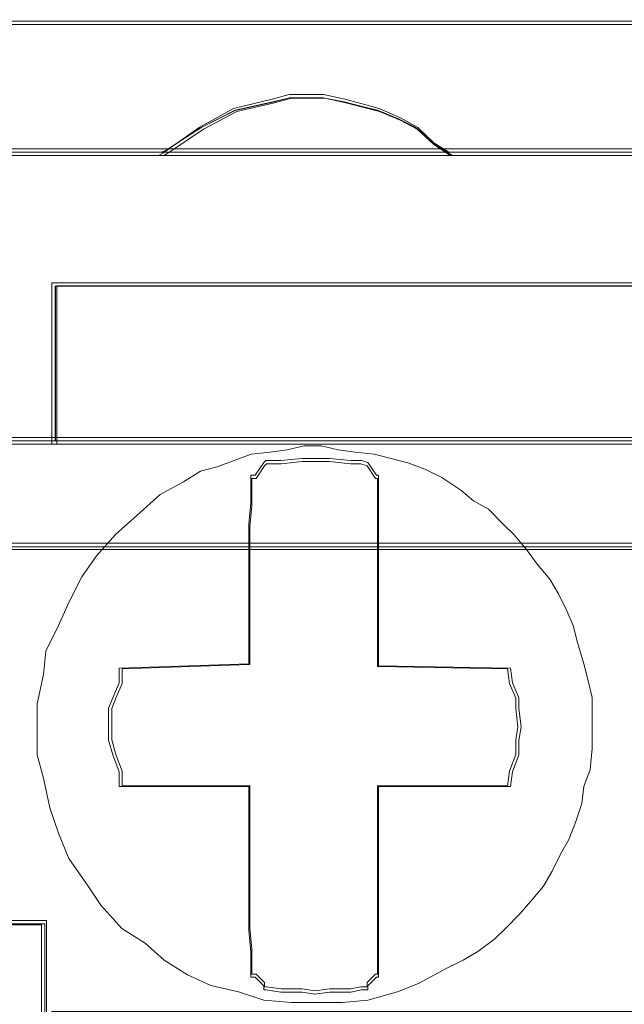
# Model space of a CAD drawing. Header units: millimetres. Extents: x -1290 to 1795, y -4192 to -1311.
# Tile 133 of 256: x 578.65 to 580.04, y -3302.43 to -3300.16. Entities that reach past the tile are written whole.
import ezdxf

# ---------------------------------------------------------------- set-up
doc = ezdxf.new("R2010")
doc.units = ezdxf.units.MM
doc.layers.add('$EL_istn', color=7, linetype='Continuous', lineweight=15)
doc.layers.add('Aparatura', color=7, linetype='Continuous', lineweight=13)
doc.styles.get("Standard").update_dxf_attribs({"font": 'ARIALN.TTF', "width": 0.8})
doc.dimstyles.new('100', dxfattribs={"dimtxt": 15, "dimasz": 10, "dimexe": 1.25, "dimexo": 0.625, "dimtad": 1, "dimdec": 0, "dimtxsty": 'Standard', "dimblk": 'OBLIQUE', "dimcen": 2.5, "dimadec": 0, "dimazin": 0, "dimtfac": 1, "dimtdec": 0, "dimtmove": 0, "dimatfit": 3, "dimldrblk": 'NONE', "dimfxl": 1, "dimarcsym": 0})

# ---------------------------------------------------------------- blocks, each defined once
blk = doc.blocks.new('_Oblique')
at = {"color": 0, "linetype": 'ByBlock', "lineweight": -2}
blk.add_line((-0.5, -0.5), (0.5, 0.5), dxfattribs=at)
blk = doc.blocks.new('*D43')
at = {"layer": '$EL_istn', "color": 0, "linetype": 'Continuous', "lineweight": -2, "ltscale": 0.1}
for p, q in [((605.2914, -3294.7164), (605.2914, -3319.5177)), ((518.0914, -3296.8148), (518.0914, -3319.5177)), ((518.0914, -3318.2677), (605.2914, -3318.2677))]:
    blk.add_line(p, q, dxfattribs=at)
at = {"layer": 'Defpoints', "color": 0}
for p in [(605.2914, -3294.0914), (518.0914, -3296.1898), (605.2914, -3318.2677)]:
    blk.add_point(p, dxfattribs=at)
at = {"layer": '$EL_istn', "color": 0, "linetype": 'ByBlock', "lineweight": -2, "xscale": 5, "yscale": 5, "zscale": 5, "rotation": 180}
blk.add_blockref('_Oblique', (518.0914, -3318.2677), dxfattribs=at)
at = {"layer": '$EL_istn', "color": 0, "linetype": 'ByBlock', "lineweight": -2, "xscale": 5, "yscale": 5, "zscale": 5}
blk.add_blockref('_Oblique', (605.2914, -3318.2677), dxfattribs=at)
at = {"layer": '$EL_istn', "color": 0, "lineweight": 5, "insert": (561.6914, -3313.5581), "char_height": 8, "attachment_point": 5}
blk.add_mtext('436', dxfattribs=at)
blk = doc.blocks.new('_None')

msp = doc.modelspace()

# ---------------------------------------------------------------- linework, layer by layer
at = {"layer": 'Aparatura', "lineweight": 13}
for points in [[(561.7986, -3300.1643), (596.0784, -3300.1643), (561.7986, -3300.1643)], [(579.6442, -3300.4732), (579.6048, -3300.4462), (579.5653, -3300.4084), (579.5259, -3300.3868), (579.4766, -3300.3652), (579.4372, -3300.3544), (579.3978, -3300.3436), (579.3485, -3300.3328), (579.3091, -3300.3328), (579.2697, -3300.3328), (579.2303, -3300.3436), (579.1416, -3300.3652), (579.0627, -3300.4084), (578.9789, -3300.4678), (578.9691, -3300.4732), (579.6442, -3300.4732)], [(579.6048, -3300.4462), (579.5653, -3300.4084), (579.5259, -3300.3868), (579.4766, -3300.3652), (579.4372, -3300.3544), (579.3978, -3300.3436), (579.3485, -3300.3328), (579.3091, -3300.3328), (579.2697, -3300.3328), (579.2303, -3300.3436), (579.1416, -3300.3652), (579.0627, -3300.4084), (578.9789, -3300.4678), (578.9691, -3300.4732), (579.6442, -3300.4732), (579.6048, -3300.4462)], [(579.6048, -3300.4462), (579.5653, -3300.4084), (579.5259, -3300.3868), (579.4766, -3300.3652), (579.4372, -3300.3544), (579.3978, -3300.3436), (579.3485, -3300.3328), (579.3091, -3300.3328), (579.2697, -3300.3328), (579.2303, -3300.3436), (579.1416, -3300.3652), (579.0627, -3300.4084), (578.9789, -3300.4678), (578.9691, -3300.4732), (579.6442, -3300.4732), (579.6048, -3300.4462)], [(579.6048, -3300.4462), (579.5653, -3300.4084), (579.5259, -3300.3868), (579.4766, -3300.3652), (579.4372, -3300.3544), (579.3978, -3300.3436), (579.3485, -3300.3328), (579.3091, -3300.3328), (579.2697, -3300.3328), (579.2303, -3300.3436), (579.1416, -3300.3652), (579.0627, -3300.4084), (578.9789, -3300.4678), (578.9691, -3300.4732), (579.6442, -3300.4732), (579.6048, -3300.4462)], [(579.6442, -3300.4732), (579.6048, -3300.4462), (579.5653, -3300.4084), (579.5259, -3300.3868), (579.4766, -3300.3652), (579.4372, -3300.3544), (579.3978, -3300.3436), (579.3485, -3300.3328), (579.3091, -3300.3328), (579.2697, -3300.3328), (579.2303, -3300.3436), (579.1416, -3300.3652), (579.0627, -3300.4084), (578.9789, -3300.4678), (578.9691, -3300.4732), (579.6442, -3300.4732)], [(579.5981, -3300.4416), (579.5596, -3300.4078), (579.521, -3300.3885), (579.4729, -3300.3692), (579.4343, -3300.3596), (579.3958, -3300.35), (579.3476, -3300.3403), (579.309, -3300.3403), (579.2705, -3300.3403), (579.232, -3300.35), (579.1452, -3300.3692), (579.0682, -3300.4078), (578.9863, -3300.4609), (578.9766, -3300.4657), (579.6367, -3300.4657), (579.5981, -3300.4416)], [(579.6367, -3300.4657), (579.5981, -3300.4416), (579.5596, -3300.4078), (579.521, -3300.3885), (579.4729, -3300.3692), (579.4343, -3300.3596), (579.3958, -3300.35), (579.3476, -3300.3403), (579.309, -3300.3403), (579.2705, -3300.3403), (579.232, -3300.35), (579.1452, -3300.3692), (579.0682, -3300.4078), (578.9863, -3300.4609), (578.9766, -3300.4657), (579.6367, -3300.4657)], [(561.7986, -3300.4578), (597.2576, -3300.4578), (561.7986, -3300.4578)], [(578.7236, -3300.8824), (578.7236, -3300.766), (578.7236, -3300.8824)], [(581.2857, -3300.766), (578.7236, -3300.766), (581.2857, -3300.766)], [(579.0615, -3300.766), (578.7236, -3300.766), (579.0615, -3300.766)], [(578.7236, -3300.8714), (578.7236, -3300.9869), (578.7236, -3301.1375), (581.2857, -3301.1375), (581.2857, -3300.9869), (581.2857, -3300.8714), (581.2857, -3300.766), (578.7236, -3300.766), (578.7236, -3300.8714)], [(578.7236, -3300.8714), (578.7236, -3300.9869), (578.7236, -3301.1375), (581.2857, -3301.1375), (581.2857, -3300.9869), (581.2857, -3300.8714), (581.2857, -3300.766), (578.7236, -3300.766), (578.7236, -3300.8714)], [(578.7236, -3300.8714), (578.7236, -3300.9869), (578.7236, -3301.1375), (581.2857, -3301.1375), (581.2857, -3300.9869), (581.2857, -3300.8714), (581.2857, -3300.766), (578.7236, -3300.766), (578.7236, -3300.8714)], [(578.7236, -3300.9869), (578.7236, -3301.1375), (581.2857, -3301.1375), (581.2857, -3300.9869), (581.2857, -3300.8714), (581.2857, -3300.766), (578.7236, -3300.766), (578.7236, -3300.8714), (578.7236, -3300.9869)], [(578.7312, -3300.8747), (578.7312, -3300.9855), (578.7312, -3301.13), (581.2782, -3301.13), (581.2782, -3300.9855), (581.2782, -3300.8747), (581.2782, -3300.7736), (578.7312, -3300.7736), (578.7312, -3300.8747)], [(578.7312, -3300.9855), (578.7312, -3301.13), (581.2782, -3301.13), (581.2782, -3300.9855), (581.2782, -3300.8747), (581.2782, -3300.7736), (578.7312, -3300.7736), (578.7312, -3300.8747), (578.7312, -3300.9855)], [(578.7236, -3300.9931), (578.7236, -3300.867), (578.7236, -3300.9931)], [(578.7236, -3301.1375), (578.7236, -3300.9776), (578.7236, -3301.1375)], [(578.763, -3302.091), (578.7387, -3302.0325), (578.7192, -3301.9741), (578.7046, -3301.9059), (578.69, -3301.8523), (578.69, -3301.789), (578.69, -3301.7354), (578.7046, -3301.6672), (578.7094, -3301.6136), (578.7387, -3301.5551), (578.763, -3301.5016), (578.7923, -3301.4431), (578.8264, -3301.3944), (578.8703, -3301.3457), (578.919, -3301.3018), (578.9726, -3301.2531), (579.0262, -3301.2239), (579.0652, -3301.1996), (579.1042, -3301.1898), (579.1431, -3301.1752), (579.1821, -3301.1606), (579.226, -3301.1557), (579.265, -3301.1508), (579.304, -3301.1411), (579.3429, -3301.1411), (579.3819, -3301.1508), (579.4209, -3301.1557), (579.4648, -3301.1606), (579.5037, -3301.1703), (579.5427, -3301.1801), (579.5817, -3301.1947), (579.6207, -3301.2142), (579.6646, -3301.2434), (579.6938, -3301.2677), (579.7279, -3301.2872), (579.762, -3301.3213), (579.7864, -3301.3457), (579.8156, -3301.3798), (579.84, -3301.4139), (579.8692, -3301.448), (579.8887, -3301.4821), (579.9082, -3301.521), (579.9228, -3301.5551), (579.9326, -3301.5941), (579.9472, -3301.6428), (579.9569, -3301.6818), (579.9667, -3301.7208), (579.9667, -3301.7597), (579.9667, -3301.7987), (579.9667, -3301.8377), (579.9618, -3301.8864), (579.9472, -3301.9254), (579.9423, -3301.9643), (579.9277, -3302.0082), (579.9131, -3302.0471), (579.8936, -3302.0812), (579.8741, -3302.1202), (579.8546, -3302.1543), (579.8302, -3302.1835), (579.801, -3302.2176), (579.7669, -3302.2517), (579.7425, -3302.2761), (579.7035, -3302.3053), (579.6694, -3302.3248), (579.6304, -3302.3443), (579.5671, -3302.3784), (579.5184, -3302.3979), (579.4501, -3302.4173), (579.3917, -3302.4222), (579.3283, -3302.4222), (579.2747, -3302.4222), (579.2114, -3302.4173), (579.1529, -3302.3979), (579.0895, -3302.3832), (579.0359, -3302.3589), (578.9823, -3302.3248), (578.9385, -3302.2858), (578.8849, -3302.2517), (578.8361, -3302.1981), (578.8069, -3302.1543), (578.763, -3302.091)], [(578.763, -3302.091), (578.7387, -3302.0325), (578.7192, -3301.9741), (578.7046, -3301.9059), (578.69, -3301.8523), (578.69, -3301.789), (578.69, -3301.7354), (578.7046, -3301.6672), (578.7094, -3301.6136), (578.7387, -3301.5551), (578.763, -3301.5016), (578.7923, -3301.4431), (578.8264, -3301.3944), (578.8703, -3301.3457), (578.919, -3301.3018), (578.9726, -3301.2531), (579.0262, -3301.2239), (579.0652, -3301.1996), (579.1042, -3301.1898), (579.1431, -3301.1752), (579.1821, -3301.1606), (579.226, -3301.1557), (579.265, -3301.1508), (579.304, -3301.1411), (579.3429, -3301.1411), (579.3819, -3301.1508), (579.4209, -3301.1557), (579.4648, -3301.1606), (579.5037, -3301.1703), (579.5427, -3301.1801), (579.5817, -3301.1947), (579.6207, -3301.2142), (579.6646, -3301.2434), (579.6938, -3301.2677), (579.7279, -3301.2872), (579.762, -3301.3213), (579.7864, -3301.3457), (579.8156, -3301.3798), (579.84, -3301.4139), (579.8692, -3301.448), (579.8887, -3301.4821), (579.9082, -3301.521), (579.9228, -3301.5551), (579.9326, -3301.5941), (579.9472, -3301.6428), (579.9569, -3301.6818), (579.9667, -3301.7208), (579.9667, -3301.7597), (579.9667, -3301.7987), (579.9667, -3301.8377), (579.9618, -3301.8864), (579.9472, -3301.9254), (579.9423, -3301.9643), (579.9277, -3302.0082), (579.9131, -3302.0471), (579.8936, -3302.0812), (579.8741, -3302.1202), (579.8546, -3302.1543), (579.8302, -3302.1835), (579.801, -3302.2176), (579.7669, -3302.2517), (579.7425, -3302.2761), (579.7035, -3302.3053), (579.6694, -3302.3248), (579.6304, -3302.3443), (579.5671, -3302.3784), (579.5184, -3302.3979), (579.4501, -3302.4173), (579.3917, -3302.4222), (579.3283, -3302.4222), (579.2747, -3302.4222), (579.2114, -3302.4173), (579.1529, -3302.3979), (579.0895, -3302.3832), (579.0359, -3302.3589), (578.9823, -3302.3248), (578.9385, -3302.2858), (578.8849, -3302.2517), (578.8361, -3302.1981), (578.8069, -3302.1543), (578.763, -3302.091)], [(579.9667, -3301.8377), (579.9618, -3301.8864), (579.9472, -3301.9254), (579.9423, -3301.9643), (579.9277, -3302.0082), (579.9131, -3302.0471), (579.8936, -3302.0812), (579.8741, -3302.1202), (579.8546, -3302.1543), (579.8302, -3302.1835), (579.801, -3302.2176), (579.7669, -3302.2517), (579.7425, -3302.2761), (579.7035, -3302.3053), (579.6694, -3302.3248), (579.6304, -3302.3443), (579.5671, -3302.3784), (579.5184, -3302.3979), (579.4501, -3302.4173), (579.3917, -3302.4222), (579.3283, -3302.4222), (579.2747, -3302.4222), (579.2114, -3302.4173), (579.1529, -3302.3979), (579.0895, -3302.3832), (579.0359, -3302.3589), (578.9823, -3302.3248), (578.9385, -3302.2858), (578.8849, -3302.2517), (578.8361, -3302.1981), (578.8069, -3302.1543), (578.763, -3302.091), (578.7387, -3302.0325), (578.7192, -3301.9741), (578.7046, -3301.9059), (578.69, -3301.8523), (578.69, -3301.789), (578.69, -3301.7354), (578.7046, -3301.6672), (578.7094, -3301.6136), (578.7387, -3301.5551), (578.763, -3301.5016), (578.7923, -3301.4431), (578.8264, -3301.3944), (578.8703, -3301.3457), (578.919, -3301.3018), (578.9726, -3301.2531), (579.0262, -3301.2239), (579.0652, -3301.1996), (579.1042, -3301.1898), (579.1431, -3301.1752), (579.1821, -3301.1606), (579.226, -3301.1557), (579.265, -3301.1508), (579.304, -3301.1411), (579.3429, -3301.1411), (579.3819, -3301.1508), (579.4209, -3301.1557), (579.4648, -3301.1606), (579.5037, -3301.1703), (579.5427, -3301.1801), (579.5817, -3301.1947), (579.6207, -3301.2142), (579.6646, -3301.2434), (579.6938, -3301.2677), (579.7279, -3301.2872), (579.762, -3301.3213), (579.7864, -3301.3457), (579.8156, -3301.3798), (579.84, -3301.4139), (579.8692, -3301.448), (579.8887, -3301.4821), (579.9082, -3301.521), (579.9228, -3301.5551), (579.9326, -3301.5941), (579.9472, -3301.6428), (579.9569, -3301.6818), (579.9667, -3301.7208), (579.9667, -3301.7597), (579.9667, -3301.7987), (579.9667, -3301.8377)], [(579.9667, -3301.8377), (579.9618, -3301.8864), (579.9472, -3301.9254), (579.9423, -3301.9643), (579.9277, -3302.0082), (579.9131, -3302.0471), (579.8936, -3302.0812), (579.8741, -3302.1202), (579.8546, -3302.1543), (579.8302, -3302.1835), (579.801, -3302.2176), (579.7669, -3302.2517), (579.7425, -3302.2761), (579.7035, -3302.3053), (579.6694, -3302.3248), (579.6304, -3302.3443), (579.5671, -3302.3784), (579.5184, -3302.3979), (579.4501, -3302.4173), (579.3917, -3302.4222), (579.3283, -3302.4222), (579.2747, -3302.4222), (579.2114, -3302.4173), (579.1529, -3302.3979), (579.0895, -3302.3832), (579.0359, -3302.3589), (578.9823, -3302.3248), (578.9385, -3302.2858), (578.8849, -3302.2517), (578.8361, -3302.1981), (578.8069, -3302.1543), (578.763, -3302.091), (578.7387, -3302.0325), (578.7192, -3301.9741), (578.7046, -3301.9059), (578.69, -3301.8523), (578.69, -3301.789), (578.69, -3301.7354), (578.7046, -3301.6672), (578.7094, -3301.6136), (578.7387, -3301.5551), (578.763, -3301.5016), (578.7923, -3301.4431), (578.8264, -3301.3944), (578.8703, -3301.3457), (578.919, -3301.3018), (578.9726, -3301.2531), (579.0262, -3301.2239), (579.0652, -3301.1996), (579.1042, -3301.1898), (579.1431, -3301.1752), (579.1821, -3301.1606), (579.226, -3301.1557), (579.265, -3301.1508), (579.304, -3301.1411), (579.3429, -3301.1411), (579.3819, -3301.1508), (579.4209, -3301.1557), (579.4648, -3301.1606), (579.5037, -3301.1703), (579.5427, -3301.1801), (579.5817, -3301.1947), (579.6207, -3301.2142), (579.6646, -3301.2434), (579.6938, -3301.2677), (579.7279, -3301.2872), (579.762, -3301.3213), (579.7864, -3301.3457), (579.8156, -3301.3798), (579.84, -3301.4139), (579.8692, -3301.448), (579.8887, -3301.4821), (579.9082, -3301.521), (579.9228, -3301.5551), (579.9326, -3301.5941), (579.9472, -3301.6428), (579.9569, -3301.6818), (579.9667, -3301.7208), (579.9667, -3301.7597), (579.9667, -3301.7987), (579.9667, -3301.8377)], [(578.7192, -3301.9741), (578.7387, -3302.0325), (578.763, -3302.091), (578.8069, -3302.1543), (578.8361, -3302.1981), (578.8849, -3302.2517), (578.9385, -3302.2858), (578.9823, -3302.3248), (579.0359, -3302.3589), (579.0895, -3302.3832), (579.1529, -3302.3979), (579.2114, -3302.4173), (579.2747, -3302.4222), (579.3283, -3302.4222), (579.3917, -3302.4222), (579.4501, -3302.4173), (579.5184, -3302.3979), (579.5671, -3302.3784), (579.6304, -3302.3443), (579.6694, -3302.3248), (579.7035, -3302.3053), (579.7425, -3302.2761), (579.7669, -3302.2517), (579.801, -3302.2176), (579.8302, -3302.1835), (579.8546, -3302.1543), (579.8741, -3302.1202), (579.8936, -3302.0812), (579.9131, -3302.0471), (579.9277, -3302.0082), (579.9423, -3301.9643), (579.9472, -3301.9254), (579.9618, -3301.8864), (579.9667, -3301.8377), (579.9667, -3301.7987), (579.9667, -3301.7597), (579.9667, -3301.7208), (579.9569, -3301.6818), (579.9472, -3301.6428), (579.9326, -3301.5941), (579.9228, -3301.5551), (579.9082, -3301.521), (579.8887, -3301.4821), (579.8692, -3301.448), (579.84, -3301.4139), (579.8156, -3301.3798), (579.7864, -3301.3457), (579.762, -3301.3213), (579.7279, -3301.2872), (579.6938, -3301.2677), (579.6646, -3301.2434), (579.6207, -3301.2142), (579.5817, -3301.1947), (579.5427, -3301.1801), (579.5037, -3301.1703), (579.4648, -3301.1606), (579.4209, -3301.1557), (579.3819, -3301.1508), (579.3429, -3301.1411), (579.304, -3301.1411), (579.265, -3301.1508), (579.226, -3301.1557), (579.1821, -3301.1606), (579.1431, -3301.1752), (579.1042, -3301.1898), (579.0652, -3301.1996), (579.0262, -3301.2239), (578.9726, -3301.2531), (578.919, -3301.3018), (578.8703, -3301.3457), (578.8264, -3301.3944), (578.7923, -3301.4431), (578.763, -3301.5016), (578.7387, -3301.5551), (578.7094, -3301.6136), (578.7046, -3301.6672), (578.69, -3301.7354), (578.69, -3301.789), (578.69, -3301.8523), (578.7046, -3301.9059), (578.7192, -3301.9741)], [(578.7192, -3301.9741), (578.7387, -3302.0325), (578.763, -3302.091), (578.8069, -3302.1543), (578.8361, -3302.1981), (578.8849, -3302.2517), (578.9385, -3302.2858), (578.9823, -3302.3248), (579.0359, -3302.3589), (579.0895, -3302.3832), (579.1529, -3302.3979), (579.2114, -3302.4173), (579.2747, -3302.4222), (579.3283, -3302.4222), (579.3917, -3302.4222), (579.4501, -3302.4173), (579.5184, -3302.3979), (579.5671, -3302.3784), (579.6304, -3302.3443), (579.6694, -3302.3248), (579.7035, -3302.3053), (579.7425, -3302.2761), (579.7669, -3302.2517), (579.801, -3302.2176), (579.8302, -3302.1835), (579.8546, -3302.1543), (579.8741, -3302.1202), (579.8936, -3302.0812), (579.9131, -3302.0471), (579.9277, -3302.0082), (579.9423, -3301.9643), (579.9472, -3301.9254), (579.9618, -3301.8864), (579.9667, -3301.8377), (579.9667, -3301.7987), (579.9667, -3301.7597), (579.9667, -3301.7208), (579.9569, -3301.6818), (579.9472, -3301.6428), (579.9326, -3301.5941), (579.9228, -3301.5551), (579.9082, -3301.521), (579.8887, -3301.4821), (579.8692, -3301.448), (579.84, -3301.4139), (579.8156, -3301.3798), (579.7864, -3301.3457), (579.762, -3301.3213), (579.7279, -3301.2872), (579.6938, -3301.2677), (579.6646, -3301.2434), (579.6207, -3301.2142), (579.5817, -3301.1947), (579.5427, -3301.1801), (579.5037, -3301.1703), (579.4648, -3301.1606), (579.4209, -3301.1557), (579.3819, -3301.1508), (579.3429, -3301.1411), (579.304, -3301.1411), (579.265, -3301.1508), (579.226, -3301.1557), (579.1821, -3301.1606), (579.1431, -3301.1752), (579.1042, -3301.1898), (579.0652, -3301.1996), (579.0262, -3301.2239), (578.9726, -3301.2531), (578.919, -3301.3018), (578.8703, -3301.3457), (578.8264, -3301.3944), (578.7923, -3301.4431), (578.763, -3301.5016), (578.7387, -3301.5551), (578.7094, -3301.6136), (578.7046, -3301.6672), (578.69, -3301.7354), (578.69, -3301.789), (578.69, -3301.8523), (578.7046, -3301.9059), (578.7192, -3301.9741)], [(579.9472, -3301.9254), (579.9423, -3301.9643), (579.9277, -3302.0082), (579.9131, -3302.0471), (579.8936, -3302.0812), (579.8741, -3302.1202), (579.8546, -3302.1543), (579.8302, -3302.1835), (579.801, -3302.2176), (579.7669, -3302.2517), (579.7425, -3302.2761), (579.7035, -3302.3053), (579.6694, -3302.3248), (579.6304, -3302.3443), (579.5671, -3302.3784), (579.5184, -3302.3979), (579.4501, -3302.4173), (579.3917, -3302.4222), (579.3283, -3302.4222), (579.2747, -3302.4222), (579.2114, -3302.4173), (579.1529, -3302.3979), (579.0895, -3302.3832), (579.0359, -3302.3589), (578.9823, -3302.3248), (578.9385, -3302.2858), (578.8849, -3302.2517), (578.8361, -3302.1981), (578.8069, -3302.1543), (578.763, -3302.091), (578.7387, -3302.0325), (578.7192, -3301.9741), (578.7046, -3301.9059), (578.69, -3301.8523), (578.69, -3301.789), (578.69, -3301.7354), (578.7046, -3301.6672), (578.7094, -3301.6136), (578.7387, -3301.5551), (578.763, -3301.5016), (578.7923, -3301.4431), (578.8264, -3301.3944), (578.8703, -3301.3457), (578.919, -3301.3018), (578.9726, -3301.2531), (579.0262, -3301.2239), (579.0652, -3301.1996), (579.1042, -3301.1898), (579.1431, -3301.1752), (579.1821, -3301.1606), (579.226, -3301.1557), (579.265, -3301.1508), (579.304, -3301.1411), (579.3429, -3301.1411), (579.3819, -3301.1508), (579.4209, -3301.1557), (579.4648, -3301.1606), (579.5037, -3301.1703), (579.5427, -3301.1801), (579.5817, -3301.1947), (579.6207, -3301.2142), (579.6646, -3301.2434), (579.6938, -3301.2677), (579.7279, -3301.2872), (579.762, -3301.3213), (579.7864, -3301.3457), (579.8156, -3301.3798), (579.84, -3301.4139), (579.8692, -3301.448), (579.8887, -3301.4821), (579.9082, -3301.521), (579.9228, -3301.5551), (579.9326, -3301.5941), (579.9472, -3301.6428), (579.9569, -3301.6818), (579.9667, -3301.7208), (579.9667, -3301.7597), (579.9667, -3301.7987), (579.9667, -3301.8377), (579.9618, -3301.8864), (579.9472, -3301.9254)], [(578.8782, -3301.6868), (578.8635, -3301.7209), (578.8537, -3301.7453), (578.8537, -3301.7891), (578.8537, -3301.8184), (578.8635, -3301.8525), (578.8782, -3301.8915), (578.8782, -3301.9256), (579.1766, -3301.9256), (579.1766, -3302.257), (579.1815, -3302.3057), (579.1815, -3302.3496), (579.1815, -3302.3642), (579.1913, -3302.3642), (579.2109, -3302.3837), (579.2109, -3302.3934), (579.2158, -3302.3934), (579.25, -3302.3983), (579.299, -3302.3983), (579.3283, -3302.4032), (579.3626, -3302.3983), (579.4115, -3302.3983), (579.436, -3302.3934), (579.4506, -3302.3934), (579.4506, -3302.3837), (579.4702, -3302.3642), (579.4751, -3302.3642), (579.4751, -3302.3496), (579.4751, -3302.3057), (579.4751, -3302.257), (579.4751, -3301.9256), (579.7785, -3301.9256), (579.7834, -3301.8915), (579.798, -3301.8525), (579.798, -3301.8184), (579.8029, -3301.7891), (579.798, -3301.7453), (579.798, -3301.7209), (579.7834, -3301.6868), (579.7785, -3301.6527), (579.4751, -3301.6478), (579.4751, -3301.3213), (579.4751, -3301.2725), (579.4751, -3301.2238), (579.4751, -3301.2092), (579.4702, -3301.2092), (579.4506, -3301.1799), (579.436, -3301.1751), (579.4115, -3301.1751), (579.3626, -3301.1702), (579.3283, -3301.1702), (579.299, -3301.1702), (579.25, -3301.1751), (579.2158, -3301.1751), (579.2109, -3301.1799), (579.1913, -3301.2092), (579.1815, -3301.2092), (579.1815, -3301.2238), (579.1815, -3301.2725), (579.1766, -3301.3213), (579.1766, -3301.6429), (578.8782, -3301.6527), (578.8782, -3301.6868)], [(579.1766, -3301.9256), (578.8782, -3301.9256), (578.8782, -3301.8915), (578.8635, -3301.8525), (578.8537, -3301.8184), (578.8537, -3301.7891), (578.8537, -3301.7453), (578.8635, -3301.7209), (578.8782, -3301.6868), (578.8782, -3301.6527), (579.1766, -3301.6429), (579.1766, -3301.3213), (579.1815, -3301.2725), (579.1815, -3301.2238), (579.1815, -3301.2092), (579.1913, -3301.2092), (579.2109, -3301.1799), (579.2158, -3301.1751), (579.25, -3301.1751), (579.299, -3301.1702), (579.3283, -3301.1702), (579.3626, -3301.1702), (579.4115, -3301.1751), (579.436, -3301.1751), (579.4506, -3301.1799), (579.4702, -3301.2092), (579.4751, -3301.2092), (579.4751, -3301.2238), (579.4751, -3301.2725), (579.4751, -3301.3213), (579.4751, -3301.6478), (579.7785, -3301.6527), (579.7834, -3301.6868), (579.798, -3301.7209), (579.798, -3301.7453), (579.8029, -3301.7891), (579.798, -3301.8184), (579.798, -3301.8525), (579.7834, -3301.8915), (579.7785, -3301.9256), (579.4751, -3301.9256), (579.4751, -3302.257), (579.4751, -3302.3057), (579.4751, -3302.3496), (579.4751, -3302.3642), (579.4702, -3302.3642), (579.4506, -3302.3837), (579.4506, -3302.3934), (579.436, -3302.3934), (579.4115, -3302.3983), (579.3626, -3302.3983), (579.3283, -3302.4032), (579.299, -3302.3983), (579.25, -3302.3983), (579.2158, -3302.3934), (579.2109, -3302.3934), (579.2109, -3302.3837), (579.1913, -3302.3642), (579.1815, -3302.3642), (579.1815, -3302.3496), (579.1815, -3302.3057), (579.1766, -3302.257), (579.1766, -3301.9256)], [(579.1766, -3301.9256), (578.8782, -3301.9256), (578.8782, -3301.8915), (578.8635, -3301.8525), (578.8537, -3301.8184), (578.8537, -3301.7891), (578.8537, -3301.7453), (578.8635, -3301.7209), (578.8782, -3301.6868), (578.8782, -3301.6527), (579.1766, -3301.6429), (579.1766, -3301.3213), (579.1815, -3301.2725), (579.1815, -3301.2238), (579.1815, -3301.2092), (579.1913, -3301.2092), (579.2109, -3301.1799), (579.2158, -3301.1751), (579.25, -3301.1751), (579.299, -3301.1702), (579.3283, -3301.1702), (579.3626, -3301.1702), (579.4115, -3301.1751), (579.436, -3301.1751), (579.4506, -3301.1799), (579.4702, -3301.2092), (579.4751, -3301.2092), (579.4751, -3301.2238), (579.4751, -3301.2725), (579.4751, -3301.3213), (579.4751, -3301.6478), (579.7785, -3301.6527), (579.7834, -3301.6868), (579.798, -3301.7209), (579.798, -3301.7453), (579.8029, -3301.7891), (579.798, -3301.8184), (579.798, -3301.8525), (579.7834, -3301.8915), (579.7785, -3301.9256), (579.4751, -3301.9256), (579.4751, -3302.257), (579.4751, -3302.3057), (579.4751, -3302.3496), (579.4751, -3302.3642), (579.4702, -3302.3642), (579.4506, -3302.3837), (579.4506, -3302.3934), (579.436, -3302.3934), (579.4115, -3302.3983), (579.3626, -3302.3983), (579.3283, -3302.4032), (579.299, -3302.3983), (579.25, -3302.3983), (579.2158, -3302.3934), (579.2109, -3302.3934), (579.2109, -3302.3837), (579.1913, -3302.3642), (579.1815, -3302.3642), (579.1815, -3302.3496), (579.1815, -3302.3057), (579.1766, -3302.257), (579.1766, -3301.9256)], [(578.8782, -3301.9256), (579.1766, -3301.9256), (579.1766, -3302.257), (579.1815, -3302.3057), (579.1815, -3302.3496), (579.1815, -3302.3642), (579.1913, -3302.3642), (579.2109, -3302.3837), (579.2109, -3302.3934), (579.2158, -3302.3934), (579.25, -3302.3983), (579.299, -3302.3983), (579.3283, -3302.4032), (579.3626, -3302.3983), (579.4115, -3302.3983), (579.436, -3302.3934), (579.4506, -3302.3934), (579.4506, -3302.3837), (579.4702, -3302.3642), (579.4751, -3302.3642), (579.4751, -3302.3496), (579.4751, -3302.3057), (579.4751, -3302.257), (579.4751, -3301.9256), (579.7785, -3301.9256), (579.7834, -3301.8915), (579.798, -3301.8525), (579.798, -3301.8184), (579.8029, -3301.7891), (579.798, -3301.7453), (579.798, -3301.7209), (579.7834, -3301.6868), (579.7785, -3301.6527), (579.4751, -3301.6478), (579.4751, -3301.3213), (579.4751, -3301.2725), (579.4751, -3301.2238), (579.4751, -3301.2092), (579.4702, -3301.2092), (579.4506, -3301.1799), (579.436, -3301.1751), (579.4115, -3301.1751), (579.3626, -3301.1702), (579.3283, -3301.1702), (579.299, -3301.1702), (579.25, -3301.1751), (579.2158, -3301.1751), (579.2109, -3301.1799), (579.1913, -3301.2092), (579.1815, -3301.2092), (579.1815, -3301.2238), (579.1815, -3301.2725), (579.1766, -3301.3213), (579.1766, -3301.6429), (578.8782, -3301.6527), (578.8782, -3301.6868), (578.8635, -3301.7209), (578.8537, -3301.7453), (578.8537, -3301.7891), (578.8537, -3301.8184), (578.8635, -3301.8525), (578.8782, -3301.8915), (578.8782, -3301.9256)], [(578.8782, -3301.9256), (579.1766, -3301.9256), (579.1766, -3302.257), (579.1815, -3302.3057), (579.1815, -3302.3496), (579.1815, -3302.3642), (579.1913, -3302.3642), (579.2109, -3302.3837), (579.2109, -3302.3934), (579.2158, -3302.3934), (579.25, -3302.3983), (579.299, -3302.3983), (579.3283, -3302.4032), (579.3626, -3302.3983), (579.4115, -3302.3983), (579.436, -3302.3934), (579.4506, -3302.3934), (579.4506, -3302.3837), (579.4702, -3302.3642), (579.4751, -3302.3642), (579.4751, -3302.3496), (579.4751, -3302.3057), (579.4751, -3302.257), (579.4751, -3301.9256), (579.7785, -3301.9256), (579.7834, -3301.8915), (579.798, -3301.8525), (579.798, -3301.8184), (579.8029, -3301.7891), (579.798, -3301.7453), (579.798, -3301.7209), (579.7834, -3301.6868), (579.7785, -3301.6527), (579.4751, -3301.6478), (579.4751, -3301.3213), (579.4751, -3301.2725), (579.4751, -3301.2238), (579.4751, -3301.2092), (579.4702, -3301.2092), (579.4506, -3301.1799), (579.436, -3301.1751), (579.4115, -3301.1751), (579.3626, -3301.1702), (579.3283, -3301.1702), (579.299, -3301.1702), (579.25, -3301.1751), (579.2158, -3301.1751), (579.2109, -3301.1799), (579.1913, -3301.2092), (579.1815, -3301.2092), (579.1815, -3301.2238), (579.1815, -3301.2725), (579.1766, -3301.3213), (579.1766, -3301.6429), (578.8782, -3301.6527), (578.8782, -3301.6868), (578.8635, -3301.7209), (578.8537, -3301.7453), (578.8537, -3301.7891), (578.8537, -3301.8184), (578.8635, -3301.8525), (578.8782, -3301.8915), (578.8782, -3301.9256)], [(578.8853, -3301.9239), (579.179, -3301.9239), (579.179, -3302.2512), (579.1839, -3302.2994), (579.1839, -3302.3427), (579.1839, -3302.3571), (579.1935, -3302.3571), (579.2128, -3302.3764), (579.2128, -3302.386), (579.2176, -3302.386), (579.2513, -3302.3908), (579.2994, -3302.3908), (579.3283, -3302.3956), (579.362, -3302.3908), (579.4102, -3302.3908), (579.4343, -3302.386), (579.4487, -3302.386), (579.4487, -3302.3764), (579.468, -3302.3571), (579.4728, -3302.3571), (579.4728, -3302.3427), (579.4728, -3302.2994), (579.4728, -3302.2512), (579.4728, -3301.9239), (579.7713, -3301.9239), (579.7761, -3301.8902), (579.7906, -3301.8517), (579.7906, -3301.818), (579.7954, -3301.7891), (579.7906, -3301.7458), (579.7906, -3301.7217), (579.7761, -3301.688), (579.7713, -3301.6543), (579.4728, -3301.6495), (579.4728, -3301.327), (579.4728, -3301.2788), (579.4728, -3301.2307), (579.4728, -3301.2163), (579.468, -3301.2163), (579.4487, -3301.1874), (579.4343, -3301.1826), (579.4102, -3301.1826), (579.362, -3301.1777), (579.3283, -3301.1777), (579.2994, -3301.1777), (579.2513, -3301.1826), (579.2176, -3301.1826), (579.2128, -3301.1874), (579.1935, -3301.2163), (579.1839, -3301.2163), (579.1839, -3301.2307), (579.1839, -3301.2788), (579.179, -3301.327), (579.179, -3301.6447), (578.8853, -3301.6543), (578.8853, -3301.688), (578.8709, -3301.7217), (578.8612, -3301.7458), (578.8612, -3301.7891), (578.8612, -3301.818), (578.8709, -3301.8517), (578.8853, -3301.8902), (578.8853, -3301.9239)], [(585.4968, -3301.3656), (585.4914, -3301.3656), (561.6131, -3301.3656), (546.7402, -3301.3656), (541.265, -3301.3656), (538.8793, -3301.3656), (538.1539, -3301.3656), (537.8584, -3301.3656), (537.7724, -3301.3656), (537.7402, -3301.3656), (537.7294, -3301.3656), (537.724, -3301.3656), (585.4968, -3301.3656)], [(578.6996, -3302.8073), (578.6996, -3302.3877), (578.6996, -3302.8073)]]:
    msp.add_lwpolyline(points, close=True, dxfattribs=at)
for points in [[(596.0705, -3300.1718), (561.8063, -3300.1718)], [(596.0705, -3300.1718), (561.8063, -3300.1718)], [(596.0784, -3300.1643), (561.8065, -3300.1643)], [(596.0784, -3300.1643), (561.8065, -3300.1643)], [(596.0784, -3300.1643), (561.8065, -3300.1643)], [(596.0784, -3300.1643), (561.8065, -3300.1643)], [(578.2356, -3300.4657), (578.9769, -3300.4657), (578.9865, -3300.4609), (579.0683, -3300.4079), (579.1454, -3300.3693), (579.232, -3300.3501), (579.2705, -3300.3404), (579.309, -3300.3404), (579.3475, -3300.3404), (579.3957, -3300.3501), (579.4342, -3300.3597), (579.4727, -3300.3693), (579.5208, -3300.3886), (579.5593, -3300.4079), (579.5979, -3300.4416), (579.6364, -3300.4657), (580.3825, -3300.4657)], [(578.2356, -3300.4657), (578.9769, -3300.4657), (578.9865, -3300.4609), (579.0683, -3300.4079), (579.1454, -3300.3693), (579.232, -3300.3501), (579.2705, -3300.3404), (579.309, -3300.3404), (579.3475, -3300.3404), (579.3957, -3300.3501), (579.4342, -3300.3597), (579.4727, -3300.3693), (579.5208, -3300.3886), (579.5593, -3300.4079), (579.5979, -3300.4416), (579.6364, -3300.4657), (580.3825, -3300.4657)], [(578.2394, -3300.4732), (578.9809, -3300.4732), (578.9906, -3300.4682), (579.0724, -3300.4125), (579.1494, -3300.3719), (579.2361, -3300.3517), (579.2746, -3300.3415), (579.3131, -3300.3415), (579.3517, -3300.3415), (579.3998, -3300.3517), (579.4383, -3300.3618), (579.4769, -3300.3719), (579.525, -3300.3922), (579.5635, -3300.4125), (579.602, -3300.4479), (579.6406, -3300.4732), (580.3869, -3300.4732)], [(578.2394, -3300.4732), (578.9809, -3300.4732), (578.9906, -3300.4682), (579.0724, -3300.4125), (579.1494, -3300.3719), (579.2361, -3300.3517), (579.2746, -3300.3415), (579.3131, -3300.3415), (579.3517, -3300.3415), (579.3998, -3300.3517), (579.4383, -3300.3618), (579.4769, -3300.3719), (579.525, -3300.3922), (579.5635, -3300.4125), (579.602, -3300.4479), (579.6406, -3300.4732), (580.3869, -3300.4732)], [(578.2394, -3300.4732), (578.9809, -3300.4732), (578.9906, -3300.4682), (579.0724, -3300.4125), (579.1494, -3300.3719), (579.2361, -3300.3517), (579.2746, -3300.3415), (579.3131, -3300.3415), (579.3517, -3300.3415), (579.3998, -3300.3517), (579.4383, -3300.3618), (579.4769, -3300.3719), (579.525, -3300.3922), (579.5635, -3300.4125), (579.602, -3300.4479), (579.6406, -3300.4732), (580.3869, -3300.4732)], [(578.2394, -3300.4732), (578.9809, -3300.4732), (578.9906, -3300.4682), (579.0724, -3300.4125), (579.1494, -3300.3719), (579.2361, -3300.3517), (579.2746, -3300.3415), (579.3131, -3300.3415), (579.3517, -3300.3415), (579.3998, -3300.3517), (579.4383, -3300.3618), (579.4769, -3300.3719), (579.525, -3300.3922), (579.5635, -3300.4125), (579.602, -3300.4479), (579.6406, -3300.4732), (580.3869, -3300.4732)], [(590.1835, -3300.4653), (589.4422, -3300.4653), (588.7779, -3300.4653), (588.0366, -3300.4653), (587.3771, -3300.4653), (586.6358, -3300.4653), (585.9811, -3300.4653), (585.2398, -3300.4653), (584.5755, -3300.4653), (583.8342, -3300.4653), (583.1843, -3300.4653), (582.4334, -3300.4653), (581.7787, -3300.4653), (581.0374, -3300.4653), (580.3827, -3300.4653), (579.6366, -3300.4653), (578.9771, -3300.4653), (578.2358, -3300.4653)], [(590.1835, -3300.4653), (589.4422, -3300.4653), (588.7779, -3300.4653), (588.0366, -3300.4653), (587.3771, -3300.4653), (586.6358, -3300.4653), (585.9811, -3300.4653), (585.2398, -3300.4653), (584.5755, -3300.4653), (583.8342, -3300.4653), (583.1843, -3300.4653), (582.4334, -3300.4653), (581.7787, -3300.4653), (581.0374, -3300.4653), (580.3827, -3300.4653), (579.6366, -3300.4653), (578.9771, -3300.4653), (578.2358, -3300.4653)], [(590.1835, -3300.4653), (589.4422, -3300.4653), (588.7779, -3300.4653), (588.0366, -3300.4653), (587.3771, -3300.4653), (586.6358, -3300.4653), (585.9811, -3300.4653), (585.2398, -3300.4653), (584.5755, -3300.4653), (583.8342, -3300.4653), (583.1843, -3300.4653), (582.4334, -3300.4653), (581.7787, -3300.4653), (581.0374, -3300.4653), (580.3827, -3300.4653), (579.6366, -3300.4653), (578.9771, -3300.4653), (578.2358, -3300.4653)], [(590.1895, -3300.4578), (589.4481, -3300.4578), (588.7836, -3300.4578), (588.0422, -3300.4578), (587.3825, -3300.4578), (586.6411, -3300.4578), (585.9862, -3300.4578), (585.2448, -3300.4578), (584.5803, -3300.4578), (583.8389, -3300.4578), (583.1889, -3300.4578), (582.4378, -3300.4578), (581.783, -3300.4578), (581.0415, -3300.4578), (580.3867, -3300.4578), (579.6404, -3300.4578), (578.9808, -3300.4578), (578.2393, -3300.4578)], [(590.1895, -3300.4578), (589.4481, -3300.4578), (588.7836, -3300.4578), (588.0422, -3300.4578), (587.3825, -3300.4578), (586.6411, -3300.4578), (585.9862, -3300.4578), (585.2448, -3300.4578), (584.5803, -3300.4578), (583.8389, -3300.4578), (583.1889, -3300.4578), (582.4378, -3300.4578), (581.783, -3300.4578), (581.0415, -3300.4578), (580.3867, -3300.4578), (579.6404, -3300.4578), (578.9808, -3300.4578), (578.2393, -3300.4578)], [(590.1895, -3300.4578), (589.4481, -3300.4578), (588.7836, -3300.4578), (588.0422, -3300.4578), (587.3825, -3300.4578), (586.6411, -3300.4578), (585.9862, -3300.4578), (585.2448, -3300.4578), (584.5803, -3300.4578), (583.8389, -3300.4578), (583.1889, -3300.4578), (582.4378, -3300.4578), (581.783, -3300.4578), (581.0415, -3300.4578), (580.3867, -3300.4578), (579.6404, -3300.4578), (578.9808, -3300.4578), (578.2393, -3300.4578)], [(590.1895, -3300.4578), (589.4481, -3300.4578), (588.7836, -3300.4578), (588.0422, -3300.4578), (587.3825, -3300.4578), (586.6411, -3300.4578), (585.9862, -3300.4578), (585.2448, -3300.4578), (584.5803, -3300.4578), (583.8389, -3300.4578), (583.1889, -3300.4578), (582.4378, -3300.4578), (581.783, -3300.4578), (581.0415, -3300.4578), (580.3867, -3300.4578), (579.6404, -3300.4578), (578.9808, -3300.4578), (578.2393, -3300.4578)], [(590.1895, -3300.4578), (589.4481, -3300.4578), (588.7836, -3300.4578), (588.0422, -3300.4578), (587.3825, -3300.4578), (586.6411, -3300.4578), (585.9862, -3300.4578), (585.2448, -3300.4578), (584.5803, -3300.4578), (583.8389, -3300.4578), (583.1889, -3300.4578), (582.4378, -3300.4578), (581.783, -3300.4578), (581.0415, -3300.4578), (580.3867, -3300.4578), (579.6404, -3300.4578), (578.9808, -3300.4578), (578.2393, -3300.4578)], [(590.1895, -3300.4578), (589.4481, -3300.4578), (588.7836, -3300.4578), (588.0422, -3300.4578), (587.3825, -3300.4578), (586.6411, -3300.4578), (585.9862, -3300.4578), (585.2448, -3300.4578), (584.5803, -3300.4578), (583.8389, -3300.4578), (583.1889, -3300.4578), (582.4378, -3300.4578), (581.783, -3300.4578), (581.0415, -3300.4578), (580.3867, -3300.4578), (579.6404, -3300.4578), (578.9808, -3300.4578), (578.2393, -3300.4578)], [(590.1895, -3300.4578), (589.4481, -3300.4578), (588.7836, -3300.4578), (588.0422, -3300.4578), (587.3825, -3300.4578), (586.6411, -3300.4578), (585.9862, -3300.4578), (585.2448, -3300.4578), (584.5803, -3300.4578), (583.8389, -3300.4578), (583.1889, -3300.4578), (582.4378, -3300.4578), (581.783, -3300.4578), (581.0415, -3300.4578), (580.3867, -3300.4578), (579.6404, -3300.4578), (578.9808, -3300.4578), (578.2393, -3300.4578)], [(578.4765, -3301.13), (578.7316, -3301.13), (578.7316, -3300.9855), (578.7316, -3300.8747), (578.7316, -3300.7736), (581.2781, -3300.7736), (581.2781, -3300.8747), (581.2781, -3300.9855), (581.2781, -3301.13), (581.538, -3301.13), (581.538, -3300.9855), (581.538, -3300.8747), (581.538, -3300.7736), (584.0749, -3300.7736), (584.0749, -3300.8747), (584.0749, -3300.9855), (584.0749, -3301.13), (584.3348, -3301.13)], [(578.4765, -3301.13), (578.7316, -3301.13), (578.7316, -3300.9855), (578.7316, -3300.8747), (578.7316, -3300.7736), (581.2781, -3300.7736), (581.2781, -3300.8747), (581.2781, -3300.9855), (581.2781, -3301.13), (581.538, -3301.13), (581.538, -3300.9855), (581.538, -3300.8747), (581.538, -3300.7736), (584.0749, -3300.7736), (584.0749, -3300.8747), (584.0749, -3300.9855), (584.0749, -3301.13), (584.3348, -3301.13)], [(578.4765, -3301.13), (578.7316, -3301.13), (578.7316, -3300.9855), (578.7316, -3300.8747), (578.7316, -3300.7736), (581.2781, -3300.7736), (581.2781, -3300.8747), (581.2781, -3300.9855), (581.2781, -3301.13), (581.538, -3301.13), (581.538, -3300.9855), (581.538, -3300.8747), (581.538, -3300.7736), (584.0749, -3300.7736), (584.0749, -3300.8747), (584.0749, -3300.9855), (584.0749, -3301.13), (584.3348, -3301.13)], [(578.48, -3301.1375), (578.7352, -3301.1375), (578.7352, -3300.9897), (578.7352, -3300.8765), (578.7352, -3300.773), (581.2822, -3300.773), (581.2822, -3300.8765), (581.2822, -3300.9897), (581.2822, -3301.1375), (581.5422, -3301.1375), (581.5422, -3300.9897), (581.5422, -3300.8765), (581.5422, -3300.773), (584.0796, -3300.773), (584.0796, -3300.8765), (584.0796, -3300.9897), (584.0796, -3301.1375), (584.3396, -3301.1375)], [(578.48, -3301.1375), (578.7352, -3301.1375), (578.7352, -3300.9897), (578.7352, -3300.8765), (578.7352, -3300.773), (581.2822, -3300.773), (581.2822, -3300.8765), (581.2822, -3300.9897), (581.2822, -3301.1375), (581.5422, -3301.1375), (581.5422, -3300.9897), (581.5422, -3300.8765), (581.5422, -3300.773), (584.0796, -3300.773), (584.0796, -3300.8765), (584.0796, -3300.9897), (584.0796, -3301.1375), (584.3396, -3301.1375)], [(578.48, -3301.1375), (578.7352, -3301.1375), (578.7352, -3300.9897), (578.7352, -3300.8765), (578.7352, -3300.773), (581.2822, -3300.773), (581.2822, -3300.8765), (581.2822, -3300.9897), (581.2822, -3301.1375), (581.5422, -3301.1375), (581.5422, -3300.9897), (581.5422, -3300.8765), (581.5422, -3300.773), (584.0796, -3300.773), (584.0796, -3300.8765), (584.0796, -3300.9897), (584.0796, -3301.1375), (584.3396, -3301.1375)], [(578.48, -3301.1375), (578.7352, -3301.1375), (578.7352, -3300.9897), (578.7352, -3300.8765), (578.7352, -3300.773), (581.2822, -3300.773), (581.2822, -3300.8765), (581.2822, -3300.9897), (581.2822, -3301.1375), (581.5422, -3301.1375), (581.5422, -3300.9897), (581.5422, -3300.8765), (581.5422, -3300.773), (584.0796, -3300.773), (584.0796, -3300.8765), (584.0796, -3300.9897), (584.0796, -3301.1375), (584.3396, -3301.1375)], [(578.48, -3301.1375), (578.7352, -3301.1375), (578.7352, -3300.9897), (578.7352, -3300.8765), (578.7352, -3300.773), (581.2822, -3300.773), (581.2822, -3300.8765), (581.2822, -3300.9897), (581.2822, -3301.1375), (581.5422, -3301.1375), (581.5422, -3300.9897), (581.5422, -3300.8765), (581.5422, -3300.773), (584.0796, -3300.773), (584.0796, -3300.8765), (584.0796, -3300.9897), (584.0796, -3301.1375), (584.3396, -3301.1375)], [(578.48, -3301.1375), (578.7352, -3301.1375), (578.7352, -3300.9897), (578.7352, -3300.8765), (578.7352, -3300.773), (581.2822, -3300.773), (581.2822, -3300.8765), (581.2822, -3300.9897), (581.2822, -3301.1375), (581.5422, -3301.1375), (581.5422, -3300.9897), (581.5422, -3300.8765), (581.5422, -3300.773), (584.0796, -3300.773), (584.0796, -3300.8765), (584.0796, -3300.9897), (584.0796, -3301.1375), (584.3396, -3301.1375)], [(578.48, -3301.1375), (578.7352, -3301.1375), (578.7352, -3300.9897), (578.7352, -3300.8765), (578.7352, -3300.773), (581.2822, -3300.773), (581.2822, -3300.8765), (581.2822, -3300.9897), (581.2822, -3301.1375), (581.5422, -3301.1375), (581.5422, -3300.9897), (581.5422, -3300.8765), (581.5422, -3300.773), (584.0796, -3300.773), (584.0796, -3300.8765), (584.0796, -3300.9897), (584.0796, -3301.1375), (584.3396, -3301.1375)], [(589.9395, -3301.1221), (589.6793, -3301.1221), (587.1355, -3301.1221), (586.8802, -3301.1221), (584.3315, -3301.1221), (584.0714, -3301.1221), (581.5324, -3301.1221), (581.2722, -3301.1221), (578.7236, -3301.1221), (578.5936, -3301.1221)], [(585.4879, -3301.3656), (561.6131, -3301.3656)], [(585.4829, -3301.3739), (561.6132, -3301.3739)], [(561.6133, -3301.3799), (585.488, -3301.3799)], [(581.5085, -3302.2336), (581.3159, -3302.2336), (581.3159, -3302.3904), (581.3159, -3302.4344), (581.3159, -3302.8018), (581.2822, -3302.8018), (580.1074, -3302.8018), (579.91, -3302.8018), (578.7352, -3302.8018), (578.7111, -3302.8018), (578.7111, -3302.4344), (578.7111, -3302.3904), (578.7111, -3302.2336), (578.5137, -3302.2336)], [(581.5085, -3302.2336), (581.3159, -3302.2336), (581.3159, -3302.3904), (581.3159, -3302.4344), (581.3159, -3302.8018), (581.2822, -3302.8018), (580.1074, -3302.8018), (579.91, -3302.8018), (578.7352, -3302.8018), (578.7111, -3302.8018), (578.7111, -3302.4344), (578.7111, -3302.3904), (578.7111, -3302.2336), (578.5137, -3302.2336)], [(581.5085, -3302.2336), (581.3159, -3302.2336), (581.3159, -3302.3904), (581.3159, -3302.4344), (581.3159, -3302.8018), (581.2822, -3302.8018), (580.1074, -3302.8018), (579.91, -3302.8018), (578.7352, -3302.8018), (578.7111, -3302.8018), (578.7111, -3302.4344), (578.7111, -3302.3904), (578.7111, -3302.2336), (578.5137, -3302.2336)], [(581.5085, -3302.2336), (581.3159, -3302.2336), (581.3159, -3302.3904), (581.3159, -3302.4344), (581.3159, -3302.8018), (581.2822, -3302.8018), (580.1074, -3302.8018), (579.91, -3302.8018), (578.7352, -3302.8018), (578.7111, -3302.8018), (578.7111, -3302.4344), (578.7111, -3302.3904), (578.7111, -3302.2336), (578.5137, -3302.2336)], [(581.5085, -3302.2336), (581.3159, -3302.2336), (581.3159, -3302.3904), (581.3159, -3302.4344), (581.3159, -3302.8018), (581.2822, -3302.8018), (580.1074, -3302.8018), (579.91, -3302.8018), (578.7352, -3302.8018), (578.7111, -3302.8018), (578.7111, -3302.4344), (578.7111, -3302.3904), (578.7111, -3302.2336), (578.5137, -3302.2336)], [(581.5043, -3302.2411), (581.3118, -3302.2411), (581.3118, -3302.3952), (581.3118, -3302.4385), (581.3118, -3302.7995), (581.2781, -3302.7995), (580.1035, -3302.7995), (579.9061, -3302.7995), (578.7316, -3302.7995), (578.7075, -3302.7995), (578.7075, -3302.4385), (578.7075, -3302.3952), (578.7075, -3302.2411), (578.5102, -3302.2411)], [(581.5043, -3302.2411), (581.3118, -3302.2411), (581.3118, -3302.3952), (581.3118, -3302.4385), (581.3118, -3302.7995), (581.2781, -3302.7995), (580.1035, -3302.7995), (579.9061, -3302.7995), (578.7316, -3302.7995), (578.7075, -3302.7995), (578.7075, -3302.4385), (578.7075, -3302.3952), (578.7075, -3302.2411), (578.5102, -3302.2411)], [(581.5043, -3302.2411), (581.3118, -3302.2411), (581.3118, -3302.3952), (581.3118, -3302.4385), (581.3118, -3302.7995), (581.2781, -3302.7995), (580.1035, -3302.7995), (579.9061, -3302.7995), (578.7316, -3302.7995), (578.7075, -3302.7995), (578.7075, -3302.4385), (578.7075, -3302.3952), (578.7075, -3302.2411), (578.5102, -3302.2411)], [(578.5936, -3302.244), (578.6996, -3302.244), (578.6996, -3302.3994), (578.6996, -3302.8073), (578.7236, -3302.8073), (578.7236, -3302.7005), (578.7236, -3302.4431), (579.8992, -3302.4431), (580.0967, -3302.4431), (581.2722, -3302.4431), (581.2722, -3302.7005), (581.2722, -3302.8073), (581.306, -3302.8073), (581.306, -3302.3994), (581.306, -3302.244), (581.4987, -3302.244)]]:
    msp.add_lwpolyline(points, dxfattribs=at)

# ---------------------------------------------------------------- dimensions: what is measured, and where the dimension line sits
at = {"layer": '$EL_istn', "linetype": 'Continuous', "lineweight": 5, "ltscale": 0.1}
dim = msp.add_linear_dim(base=(605.2914, -3318.2677), p1=(518.0914, -3296.1898), p2=(605.2914, -3294.0914), dimstyle='100', override={"dimtxt": 8, "dimasz": 5, "dimlfac": 5, "dimfxl": 35, "dimfxlon": 0}, dxfattribs=at)
dim.commit()
dim.dimension.update_dxf_attribs({"geometry": '*D43', "text_midpoint": (561.6914, -3313.5581)})

doc.saveas('drawing.dxf')
